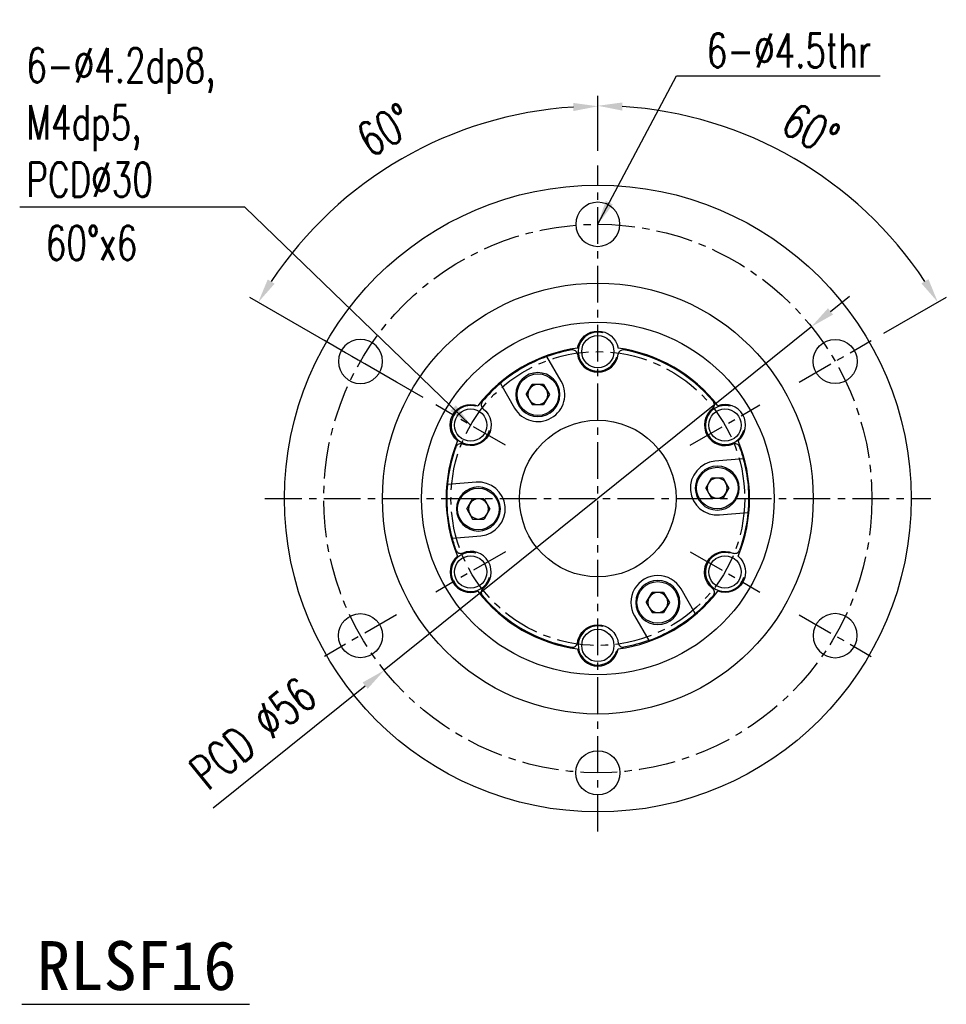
# Model space of a CAD drawing. Header units: millimetres. Extents: x -35 to 371, y -58 to 75.
# Tile 123 of 123: x 276 to 371, y -52 to 49. Entities that reach past the tile are written whole.
import ezdxf
from ezdxf.enums import TextEntityAlignment as Align

# ---------------------------------------------------------------- set-up
doc = ezdxf.new("R2010")
doc.units = ezdxf.units.MM
doc.linetypes.add('CENTER', pattern=[2, 1.25, -0.25, 0.25, -0.25])
for name, color, linetype in [('CHA', 7, 'Continuous'), ('CL', 1, 'CENTER'), ('DIM', 4, 'Continuous'), ('OUT', 3, 'Continuous')]:
    doc.layers.add(name, color=color, linetype=linetype)
doc.styles.add('DIM-7', font='SIMPLEX.shx', dxfattribs={"width": 0.7, "bigfont": 'chineset.shx'})
doc.styles.add('T', font='kaiu.ttf')
doc.dimstyles.new('CNS', dxfattribs={"dimtxt": 3.5, "dimasz": 2.5, "dimexe": 1, "dimexo": 1.5, "dimgap": 0.09, "dimtad": 0, "dimdsep": 46, "dimtxsty": 'DIM-7', "dimcen": 0.09, "dimclrd": 1, "dimclre": 1, "dimclrt": 4, "dimadec": 0, "dimazin": 0, "dimtfac": 1, "dimtix": 1, "dimtmove": 2, "dimatfit": 3, "dimfxl": 1, "dimtvp": 0.971429, "dimtolj": 1, "dimarcsym": 0})

# ---------------------------------------------------------------- blocks, each defined once
blk = doc.blocks.new('*D17')
at = {"layer": 'DEFPOINTS', "color": 0}
for p in [(321.3, 37.64), (335, 34), (318.46, 9.55), (325.56, 5.45), (335, -34)]:
    blk.add_point(p, dxfattribs=at)
at = {"layer": 'DIM', "color": 7, "lineweight": -2}
for p, q in [((335, 35.5), (335, 41.05)), ((317.16, 10.3), (299.45, 20.53))]:
    blk.add_line(p, q, dxfattribs=at)
blk.add_arc((335, 0), 40.05, 93.5769, 146.4231, dxfattribs=at)
at = {"layer": 'DIM', "color": 7}
for points in [[(332.49, 40.39), (332.51, 39.56), (335, 40.05)], [(301.98, 21.93), (301.28, 22.37), (300.31, 20.03)]]:
    blk.add_solid(points, dxfattribs=at)
at = {"layer": 'DIM', "color": 7, "insert": (313.27, 37.63), "char_height": 3.5, "attachment_point": 5, "rotation": 30, "style": 'DIM-7'}
blk.add_mtext('\\A1;60°', dxfattribs=at)
blk = doc.blocks.new('*D16')
at = {"layer": 'DEFPOINTS', "color": 0}
for p in [(356.82, 17.54), (313.18, -17.54)]:
    blk.add_point(p, dxfattribs=at)
at = {"layer": 'DIM', "color": 7, "lineweight": -2}
for p, q in [((358.77, 19.11), (360.72, 20.67)), ((356.82, 17.54), (313.18, -17.54)), ((295.72, -31.57), (311.23, -19.11))]:
    blk.add_line(p, q, dxfattribs=at)
at = {"layer": 'DIM', "color": 7}
for points in [[(358.51, 19.43), (359.03, 18.78), (356.82, 17.54)], [(310.97, -18.78), (311.49, -19.43), (313.18, -17.54)]]:
    blk.add_solid(points, dxfattribs=at)
at = {"layer": 'DIM', "color": 7, "insert": (299.76, -23.97), "char_height": 3.5, "attachment_point": 5, "rotation": 38.7911, "style": 'DIM-7'}
blk.add_mtext('\\A1;PCD ∅56', dxfattribs=at)
blk = doc.blocks.new('*D22')
at = {"layer": 'DEFPOINTS', "color": 0}
for p in [(335, 34), (360.78, 30.72), (362.93, 16.13), (355.57, 11.87), (335, -34)]:
    blk.add_point(p, dxfattribs=at)
at = {"layer": 'DIM', "color": 7, "lineweight": -2}
for p, q in [((335, 35.5), (335, 41.1)), ((364.23, 16.88), (370.6, 20.55))]:
    blk.add_line(p, q, dxfattribs=at)
blk.add_arc((335, 0), 40.1, 33.5722, 86.4278, dxfattribs=at)
at = {"layer": 'DIM', "color": 7}
for points in [[(337.49, 39.61), (337.51, 40.44), (335, 40.1)], [(368.77, 22.4), (368.06, 21.96), (369.73, 20.05)]]:
    blk.add_solid(points, dxfattribs=at)
at = {"layer": 'DIM', "color": 7, "insert": (356.75, 37.68), "char_height": 3.5, "attachment_point": 5, "rotation": 330, "style": 'DIM-7'}
blk.add_mtext('\\A1;60°', dxfattribs=at)

msp = doc.modelspace()

# ---------------------------------------------------------------- linework, layer by layer
at = {"layer": 'CL', "color": 7, "ltscale": 3}
for p, q in [((335, -34), (335, 34)), ((314.432, 11.875), (307.071, 16.125)), ((355.568, 11.875), (362.929, 16.125)), ((325.56, 5.45), (318.459, 9.55)), ((344.44, 5.45), (351.541, 9.55)), ((301, 0), (369, 0)), ((325.56, -5.45), (318.459, -9.55)), ((344.44, -5.45), (351.541, -9.55)), ((314.432, -11.875), (307.071, -16.125)), ((355.568, -11.875), (362.929, -16.125))]:
    msp.add_line(p, q, dxfattribs=at)
for radius in [28, 15]:
    msp.add_circle((335, 0), radius, dxfattribs=at)
at = {"layer": 'DIM', "color": 7}
msp.add_line((276.155, -51.64), (299.408, -51.64), dxfattribs=at)
for centre in [(335, 15), (322.01, 7.5), (347.99, 7.5), (322.01, -7.5), (347.99, -7.5), (335, -15)]:
    msp.add_arc(centre, 2, 75, 345, dxfattribs=at)
at = {"layer": 'OUT', "color": 7, "linetype": 'Continuous'}
for p, q in [((331.257, 11.984), (329.805, 14.497)), ((325.042, 11.747), (326.493, 9.234)), ((349.855, 4.06), (346.964, 3.807)), ((322.557, 1.672), (319.666, 1.419)), ((347.443, -1.672), (350.334, -1.419)), ((320.145, -4.06), (323.036, -3.807)), ((344.958, -11.747), (343.507, -9.234)), ((338.743, -11.984), (340.195, -14.497))]:
    msp.add_line(p, q, dxfattribs=at)
at = {"layer": 'OUT', "color": 7}
for p, q in [((327.694, 10.609), (328.285, 11.631)), ((329.465, 11.631), (328.285, 11.631)), ((329.465, 11.631), (330.056, 10.609)), ((327.694, 10.609), (328.285, 9.586)), ((330.056, 10.609), (329.465, 9.586)), ((328.285, 9.586), (329.465, 9.586)), ((346.023, 1.068), (346.613, 2.09)), ((347.794, 2.09), (346.613, 2.09)), ((347.794, 2.09), (348.384, 1.068)), ((346.023, 1.068), (346.613, 0.045)), ((348.384, 1.068), (347.794, 0.045)), ((346.613, 0.045), (347.794, 0.045)), ((321.616, -1.068), (322.206, -0.045)), ((323.387, -0.045), (322.206, -0.045)), ((323.387, -0.045), (323.977, -1.068)), ((321.616, -1.068), (322.206, -2.09)), ((323.977, -1.068), (323.387, -2.09)), ((322.206, -2.09), (323.387, -2.09)), ((339.944, -10.609), (340.535, -9.586)), ((341.715, -9.586), (340.535, -9.586)), ((341.715, -9.586), (342.306, -10.609)), ((339.944, -10.609), (340.535, -11.631)), ((342.306, -10.609), (341.715, -11.631)), ((340.535, -11.631), (341.715, -11.631))]:
    msp.add_line(p, q, dxfattribs=at)
at = {"layer": 'OUT', "color": 7, "linetype": 'Continuous'}
for centre, radius in [((335, 0), 32), ((335, 0), 22), ((335, 0), 18), ((335, 15), 1.65), ((359.249, 14), 2.25), ((322.01, 7.5), 1.65), ((347.99, 7.5), 1.65), ((335, 0), 8), ((322.01, -7.5), 1.65), ((347.99, -7.5), 1.65), ((310.751, -14), 2.25), ((335, -15), 1.65), ((335, -28), 2.25)]:
    msp.add_circle(centre, radius, dxfattribs=at)
at = {"layer": 'OUT', "color": 7, "linetype": 'Continuous', "extrusion": (0, 0, -1)}
for centre in [(-335, 28), (-310.751, 14), (-359.249, -14)]:
    msp.add_circle(centre, 2.25, dxfattribs=at)
at = {"layer": 'OUT', "color": 7, "extrusion": (0, 0, -1)}
for centre in [(-328.875, 10.609), (-347.203, 1.068), (-322.797, -1.068), (-341.125, -10.609)]:
    msp.add_circle(centre, 2.25, dxfattribs=at)
at = {"layer": 'OUT', "color": 7}
for centre in [(328.875, 10.609), (347.203, 1.068), (322.797, -1.068), (341.125, -10.609)]:
    msp.add_circle(centre, 2.125, dxfattribs=at)
at = {"layer": 'OUT', "color": 7, "linetype": 'Continuous', "extrusion": (0, 0, -1)}
for centre, radius, start, end in [((-335, 15), 2.1, 9.90782, 170.09218), ((-322.01, 7.5), 2.1, 309.90782, 110.09218), ((-322.01, 7.5), 2.1, 127.18076, 292.81924), ((-335, 0), 15.4, 5.28656, 20.03026), ((-335, 0), 15.4, 159.96974, 164.71344), ((-335, 0), 15.4, 164.71344, 185.28656), ((-335, 0), 15.4, 344.71344, 5.28656), ((-335, 0), 15.4, 185.28656, 200.03026), ((-335, 0), 15.4, 339.96974, 344.71344), ((-347.99, -7.5), 2.1, 307.18076, 112.81924), ((-347.99, -7.5), 2.1, 129.90782, 290.09218), ((-335, -15), 2.1, 7.18076, 172.81924), ((-335, 0), 15.4, 250.28656, 260.03026)]:
    msp.add_arc(centre, radius, start, end, dxfattribs=at)
at = {"layer": 'OUT', "color": 7, "linetype": 'Continuous'}
for centre, radius, start, end in [((335, 0), 15.5, 97.66977, 142.33023), ((335, 0), 15.4, 99.96974, 109.71344), ((332.42, 14.675), 0.5, 7.18076, 99.96974), ((335, 0), 15.5, 37.66977, 82.33023), ((337.58, 14.675), 0.5, 80.03026, 172.81924), ((335, 0), 15.4, 39.96974, 80.03026), ((335, 0), 15.4, 109.71344, 130.28656), ((335, 15), 2.1, 187.18076, 352.81924), ((335, 0), 15.4, 130.28656, 140.03026), ((328.875, 10.609), 2.75, 210, 30), ((323.581, 9.572), 0.5, 140.03026, 232.81924), ((347.99, 7.5), 2.1, 127.18076, 292.81924), ((346.419, 9.572), 0.5, 307.18076, 39.96974), ((347.99, 7.5), 2.1, 309.90782, 110.09218), ((335, 0), 15.5, 157.66977, 202.33023), ((321.001, 5.103), 0.5, 67.18076, 159.96974), ((348.999, 5.103), 0.5, 20.03026, 112.81924), ((335, 0), 15.5, 337.66977, 22.33023), ((347.203, 1.068), 2.75, 95, 275), ((322.797, -1.068), 2.75, 275, 95), ((322.01, -7.5), 2.1, 129.90782, 290.09218), ((321.001, -5.103), 0.5, 200.03026, 292.81924), ((322.01, -7.5), 2.1, 307.18076, 112.81924), ((348.999, -5.103), 0.5, 247.18076, 339.96974), ((341.125, -10.609), 2.75, 30, 210), ((335, 0), 15.5, 217.66977, 262.33023), ((323.581, -9.572), 0.5, 127.18076, 219.96974), ((335, 0), 15.4, 219.96974, 260.03026), ((335, 0), 15.5, 277.66977, 322.33023), ((335, 0), 15.4, 310.28656, 320.03026), ((346.419, -9.572), 0.5, 320.03026, 52.81924), ((335, 0), 15.4, 289.71344, 310.28656), ((332.42, -14.675), 0.5, 260.03026, 352.81924), ((337.58, -14.675), 0.5, 187.18076, 279.96974), ((335, -15), 2.1, 189.90782, 350.09218)]:
    msp.add_arc(centre, radius, start, end, dxfattribs=at)
at = {"layer": 'OUT', "color": 7}
for centre, start, end in [((328.875, 10.609), 150, 210), ((328.875, 10.609), 90, 150), ((328.875, 10.609), 30, 90), ((328.875, 10.609), 330, 30), ((328.875, 10.609), 210, 270), ((328.875, 10.609), 270, 330), ((347.203, 1.068), 90, 150), ((347.203, 1.068), 30, 90), ((347.203, 1.068), 150, 210), ((347.203, 1.068), 330, 30), ((347.203, 1.068), 210, 270), ((347.203, 1.068), 270, 330), ((322.797, -1.068), 150, 210), ((322.797, -1.068), 90, 150), ((322.797, -1.068), 30, 90), ((322.797, -1.068), 330, 30), ((322.797, -1.068), 210, 270), ((322.797, -1.068), 270, 330), ((341.125, -10.609), 90, 150), ((341.125, -10.609), 30, 90), ((341.125, -10.609), 150, 210), ((341.125, -10.609), 330, 30), ((341.125, -10.609), 210, 270), ((341.125, -10.609), 270, 330)]:
    msp.add_arc(centre, 1.022, start, end, dxfattribs=at)

# ---------------------------------------------------------------- texts
at = {"layer": 'CHA', "style": 'T'}
msp.add_text('RLSF16', height=5, dxfattribs=at).set_placement((287.902, -47.687), align=Align.MIDDLE)
at = {"layer": 'DIM', "color": 7, "char_height": 3.5, "style": 'DIM-7'}
for s, insert, attachment_point in [('6-%%C4.5thr', (346.133, 43.996), 7), ('6-%%C4.2dp8,\\PM4dp5,\\PPCD%%C30', (276.632, 45.982), 1)]:
    msp.add_mtext(s, dxfattribs=dict(at, insert=insert, attachment_point=attachment_point))
at = {"layer": 'DIM', "color": 7, "insert": (278.608, 24.344), "char_height": 3.5, "attachment_point": 7, "style": 'DIM-7'}
msp.add_mtext_dynamic_manual_height_columns('60%%Dx6', width=13.02908, gutter_width=12.5, heights=[0], dxfattribs=at)

# ---------------------------------------------------------------- dimensions: what is measured, and where the dimension line sits
at = {"layer": 'DIM', "color": 7}
for base, line1, line2, picture, middle in [((321.301, 37.637), ((335, -34), (335, 34)), ((325.56, 5.45), (318.459, 9.55)), '*D17', (313.274, 37.631)), ((360.779, 30.722), ((355.568, 11.875), (362.929, 16.125)), ((335, -34), (335, 34)), '*D22', (356.752, 37.676))]:
    dim = msp.add_angular_dim_2l(base=base, line1=line1, line2=line2, dimstyle='CNS', override={"dimclrd": 7, "dimclre": 7, "dimclrt": 7}, dxfattribs=at)
    dim.commit()
    dim.dimension.update_dxf_attribs({"geometry": picture, "text_midpoint": middle})
dim = msp.add_diameter_dim_2p(p1=(356.824, 17.542), p2=(313.176, -17.542), text='PCD <>', dimstyle='CNS', override={"dimclrd": 7, "dimclre": 7, "dimclrt": 7, "dimtmove": 0}, dxfattribs=at)
dim.commit()
dim.dimension.update_dxf_attribs({"geometry": '*D16', "text_midpoint": (301.887, -26.615), "dimtype": 163})

# ---------------------------------------------------------------- leaders
at = {"layer": 'DIM', "color": 7, "annotation_type": 0, "has_hookline": 1}
for points, hookline_direction, text_width in [([(335, 28), (343.052, 43.143), (345.552, 43.143)], 0, 18.2), ([(322.01, 7.5), (298.95, 29.749), (296.45, 29.749)], 1, 20.417)]:
    msp.add_leader(points, dimstyle='CNS', override={"dimgap": 0.09, "dimtad": 1, "dimclrd": 7, "dimclre": 4}, dxfattribs=dict(at, hookline_direction=hookline_direction, text_width=text_width))

doc.saveas('drawing.dxf')
